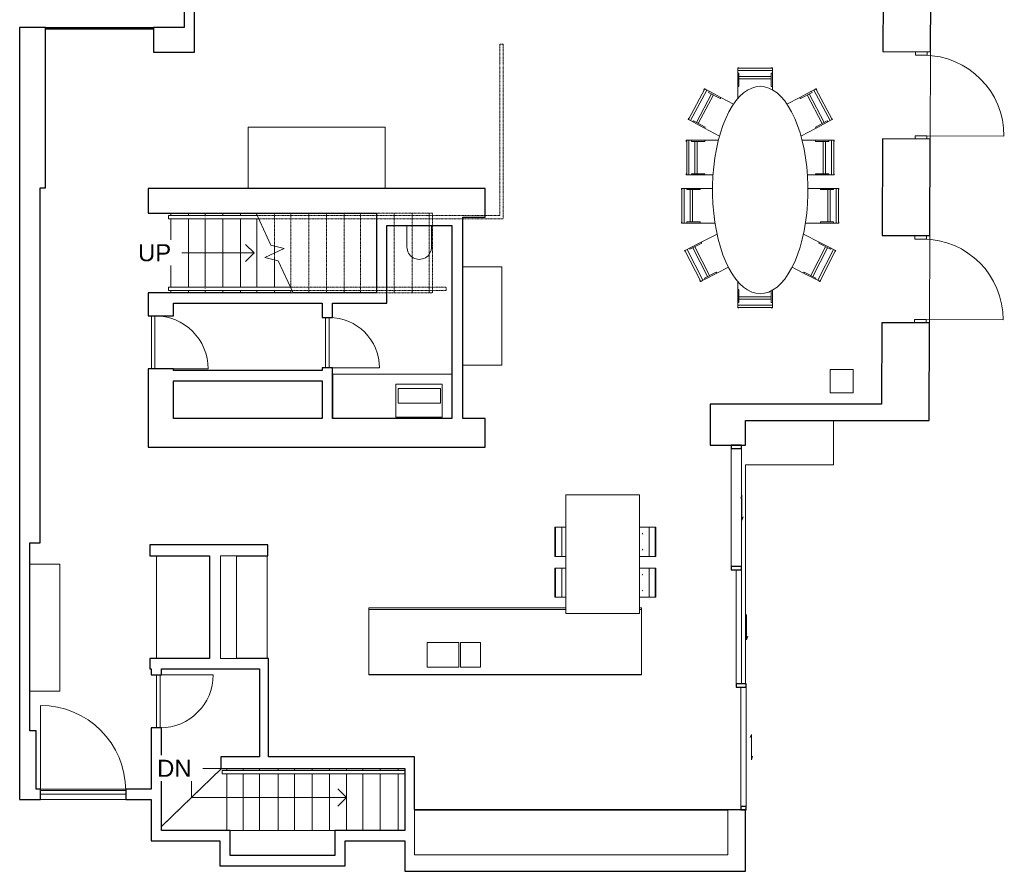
# Model space of a CAD drawing. Header units: millimetres. Extents: x -7881 to 6556, y -1421 to 23924.
# Tile 1 of 2: x -7881 to 6556, y -1421 to 11063. Entities that reach past the tile are written whole.
import ezdxf

# ---------------------------------------------------------------- set-up
doc = ezdxf.new("R2010")
doc.units = ezdxf.units.MM
doc.linetypes.add('Overhead', pattern=[3.96875, 2.38125, -1.5875])
for name, color, linetype, lineweight in [('A-DOOR-____-MCUT', 7, 'Continuous', 18), ('A-DOOR-____-OTLN', 7, 'Continuous', 9), ('A-FLOR-____-OTLN', 7, 'Continuous', 9), ('A-FLOR-HRAL-MBND', 7, 'Overhead', 9), ('A-FLOR-HRAL-OTLN', 7, 'Continuous', 9), ('A-GLAZ-CURT-MCUT', 7, 'Continuous', 18), ('A-GLAZ-CURT-OTLN', 7, 'Continuous', 9), ('A-GLAZ-CWMG-MCUT', 7, 'Continuous', 25), ('A-GLAZ-CWMG-OTLN', 7, 'Continuous', 9), ('A-WALL-____-MCUT', 7, 'Continuous', 25), ('A-WALL-____-OTLN', 7, 'Continuous', 9), ('I-FURN-____-OTLN', 7, 'Continuous', 9), ('P-SANR-FIXT-OTLN', 7, 'Continuous', 9), ('S-STRS-____-IDEN', 7, 'Continuous', 9), ('S-STRS-____-MBND', 7, 'Overhead', 9), ('S-STRS-____-OTLN', 7, 'Continuous', 9)]:
    doc.layers.add(name, color=color, linetype=linetype, lineweight=lineweight)
doc.styles.add('Arial', font='arial.ttf', dxfattribs={"height": 250})

# ---------------------------------------------------------------- blocks, each defined once
blk = doc.blocks.new('Door_Curtain_02 - Door_Curtain_02-936563-Level 2')
at = {"layer": 'A-DOOR-____-OTLN'}
for p, q in [((190, 129), (138, 148)), ((-180, 129), (-138, 113)), ((-180, 129), (190, 129))]:
    blk.add_line(p, q, dxfattribs=at)
blk = doc.blocks.new('Door_Curtain_02 - Door_Curtain_02-936565-Level 2')
at = {"layer": 'A-DOOR-____-OTLN'}
for p, q in [((190, 129), (138, 148)), ((-180, 129), (-138, 113)), ((-180, 129), (190, 129))]:
    blk.add_line(p, q, dxfattribs=at)
blk = doc.blocks.new('Door_Curtain_02 - Door_Curtain_02-936568-Level 2')
at = {"layer": 'A-DOOR-____-OTLN'}
for p, q in [((190, 129), (138, 148)), ((-180, 129), (-138, 113)), ((-180, 129), (190, 129))]:
    blk.add_line(p, q, dxfattribs=at)
blk = doc.blocks.new('Rectangular Mullion - 50 x 150mm-722291-Level 2')
at = {"layer": 'A-GLAZ-CWMG-MCUT'}
for p, q in [((-50, 25), (0, 25)), ((-50, -125), (-50, 25)), ((0, 25), (0, -125)), ((0, -125), (-50, -125))]:
    blk.add_line(p, q, dxfattribs=at)
blk = doc.blocks.new('Rectangular Mullion - 50 x 80mm-935063-Level 2')
at = {"layer": 'A-GLAZ-CWMG-MCUT'}
for p, q in [((-50, 25), (0, 25)), ((-50, -55), (-50, 25)), ((0, 25), (0, -55)), ((0, -55), (-50, -55))]:
    blk.add_line(p, q, dxfattribs=at)
blk = doc.blocks.new('Rectangular Mullion - 50 x 80mm-762222-Level 2')
at = {"layer": 'A-GLAZ-CWMG-OTLN'}
for p, q in [((2693, -472), (2693, 1278)), ((2773, -472), (2773, 1278))]:
    blk.add_line(p, q, dxfattribs=at)
blk = doc.blocks.new('Rectangular Mullion - 50 x 80mm-722310-Level 2')
at = {"layer": 'A-GLAZ-CWMG-OTLN'}
for p, q in [((2623, 1328), (2623, 2998)), ((2703, 1328), (2703, 2998))]:
    blk.add_line(p, q, dxfattribs=at)
blk = doc.blocks.new('Rectangular Mullion - 50 x 150mm-853525-Level 2')
at = {"layer": 'A-GLAZ-CWMG-OTLN'}
for p, q in [((2553, 3048), (2553, 4778)), ((2703, 3048), (2703, 4778))]:
    blk.add_line(p, q, dxfattribs=at)
blk = doc.blocks.new('Rectangular Mullion - 50 x 150mm-722302-Level 2')
at = {"layer": 'A-GLAZ-CWMG-MCUT'}
for p, q in [((0, 25), (-50, 25)), ((-50, 25), (-50, -125)), ((0, -125), (0, 25)), ((-50, -125), (0, -125))]:
    blk.add_line(p, q, dxfattribs=at)
blk = doc.blocks.new('Furniture_08 - Furniture_08-820260-Level 2')
at = {"layer": 'I-FURN-____-OTLN'}
for p, q in [((-813, 7440), (-1383, 7440)), ((-813, 6000), (-813, 7440)), ((-1383, 6000), (-813, 6000))]:
    blk.add_line(p, q, dxfattribs=at)
blk = doc.blocks.new('Counter - Counter-820272-Level 2')
at = {"layer": 'I-FURN-____-OTLN'}
for p, q in [((125, 2439), (-2763, 2439)), ((-2763, 2439), (-2763, 1459)), ((125, 2419), (-2763, 2419)), ((-2763, 2419), (-2763, 1466)), ((1237, 2439), (1205, 2439)), ((1237, 2419), (1205, 2419)), ((1237, 1459), (1237, 2439)), ((1237, 1466), (1237, 2419)), ((-1907, 1933), (-1442, 1933)), ((-1907, 1573), (-1907, 1933)), ((-1907, 1933), (-1442, 1933)), ((-1907, 1573), (-1907, 1933)), ((-1442, 1933), (-1442, 1573)), ((-1442, 1933), (-1442, 1573)), ((-1419, 1933), (-1123, 1933)), ((-1419, 1573), (-1419, 1933)), ((-1419, 1933), (-1123, 1933)), ((-1419, 1573), (-1419, 1933)), ((-1123, 1933), (-1123, 1573)), ((-1123, 1933), (-1123, 1573)), ((-2763, 1466), (1237, 1466)), ((-2763, 1459), (1237, 1459)), ((-1442, 1573), (-1907, 1573)), ((-1442, 1573), (-1907, 1573)), ((-1123, 1573), (-1419, 1573)), ((-1123, 1573), (-1419, 1573))]:
    blk.add_line(p, q, dxfattribs=at)
blk = doc.blocks.new('Table_6 - Table_08-820423-Level 2')
at = {"layer": 'I-FURN-____-OTLN'}
for p, q in [((1205, 4097), (125, 4097)), ((125, 4097), (125, 2357)), ((1205, 2357), (1205, 4097)), ((125, 2357), (1205, 2357))]:
    blk.add_line(p, q, dxfattribs=at)
blk = doc.blocks.new('Chair_1 - Chair_09 2-821680-Level 2')
at = {"layer": 'I-FURN-____-OTLN'}
for p, q in [((-275, 213), (-265, 213)), ((-275, -213), (-275, 213)), ((-265, 213), (-175, 213)), ((-265, -213), (-265, 213)), ((-175, 213), (-117, 213)), ((-175, -213), (-175, 213)), ((-265, -213), (-275, -213)), ((-175, -213), (-265, -213)), ((-117, -213), (-175, -213))]:
    blk.add_line(p, q, dxfattribs=at)
blk = doc.blocks.new('Chair_1 - Chair_09 2-836316-Level 2')
at = {"layer": 'I-FURN-____-OTLN'}
for p, q in [((-275, 213), (-265, 213)), ((-275, -213), (-275, 213)), ((-265, 213), (-175, 213)), ((-265, -213), (-265, 213)), ((-175, 213), (-34, 213)), ((-175, -213), (-175, 213)), ((-85, 112), (-77, 108)), ((-72, 116), (-80, 121)), ((-77, -114), (-85, -118)), ((-80, -127), (-72, -122)), ((-265, -213), (-275, -213)), ((-175, -213), (-265, -213)), ((-34, -213), (-175, -213))]:
    blk.add_line(p, q, dxfattribs=at)
blk = doc.blocks.new('Counter_02 - Counter_02-820490-Level 2')
at = {"layer": 'I-FURN-____-OTLN'}
blk.add_line((-4253, 1696), (-4253, 3203), dxfattribs=at)
blk = doc.blocks.new('Shelf_2 - Shelf_02-820521-Level 2')
at = {"layer": 'I-FURN-____-OTLN'}
for p, q in [((-4700, 3203), (-4938, 3203)), ((-4938, 3203), (-4938, 1696)), ((-4700, 1696), (-4700, 3203)), ((-4938, 1696), (-4700, 1696))]:
    blk.add_line(p, q, dxfattribs=at)
blk = doc.blocks.new('Cabinet_05 - Cabinet_05-820533-Level 2')
at = {"layer": 'I-FURN-____-OTLN'}
for p, q in [((8, -516), (-2093, -516)), ((-2093, -516), (-2093, -526)), ((2503, -526), (-2093, -526)), ((-2093, -526), (-2093, -1181)), ((8, -526), (8, -516)), ((8, -516), (1206, -516)), ((2503, -516), (1206, -516)), ((1206, -516), (1206, -526)), ((2503, -526), (2503, -516)), ((2503, -1181), (2503, -526)), ((-2093, -1181), (2503, -1181))]:
    blk.add_line(p, q, dxfattribs=at)
blk = doc.blocks.new('Furniture_10 - Furniture_10-820672-Level 2')
at = {"layer": 'I-FURN-____-OTLN'}
for p, q in [((4340, 5937), (4005, 5937)), ((4005, 5937), (4005, 5593)), ((4340, 5593), (4340, 5937)), ((4005, 5593), (4340, 5593))]:
    blk.add_line(p, q, dxfattribs=at)
blk = doc.blocks.new('Table_7 - Table_10-820681-Level 2')
at = {"layer": 'I-FURN-____-OTLN', "flags": 128}
for points in [[(2978, 10086), (2915, 10080), (2853, 10061), (2791, 10031), (2732, 9989), (2674, 9935), (2619, 9871), (2566, 9796), (2517, 9711), (2472, 9616), (2430, 9514), (2393, 9403), (2361, 9286), (2334, 9163), (2312, 9036), (2295, 8904), (2284, 8770), (2278, 8634), (2278, 8498), (2284, 8362), (2295, 8228), (2312, 8096), (2334, 7968), (2361, 7846), (2393, 7729), (2430, 7618), (2472, 7515), (2517, 7421), (2566, 7336), (2619, 7261), (2674, 7196), (2732, 7143), (2791, 7101), (2853, 7070), (2915, 7052), (2978, 7046)], [(2978, 7046), (3040, 7052), (3103, 7070), (3164, 7101), (3224, 7143), (3281, 7196), (3337, 7261), (3389, 7336), (3438, 7421), (3484, 7515), (3525, 7618), (3562, 7729), (3594, 7846), (3621, 7968), (3643, 8096), (3660, 8228), (3671, 8362), (3677, 8498), (3677, 8634), (3671, 8770), (3660, 8904), (3643, 9036), (3621, 9163), (3594, 9286), (3562, 9403), (3525, 9514), (3484, 9616), (3438, 9711), (3389, 9796), (3337, 9871), (3281, 9935), (3224, 9989), (3164, 10031), (3103, 10061), (3040, 10080), (2978, 10086)]]:
    blk.add_lwpolyline(points, dxfattribs=at)
blk = doc.blocks.new('Chair_1 - Chair_11 2-821682-Level 2')
at = {"layer": 'I-FURN-____-OTLN'}
for p, q in [((-254, 272), (-254, 278)), ((-254, 278), (-236, 278)), ((-254, 239), (-254, 272)), ((-254, 272), (254, 272)), ((-254, 200), (-254, 239)), ((-254, 239), (254, 239)), ((-254, 6), (-254, 200)), ((-254, 200), (-236, 200)), ((-236, 278), (-236, 272)), ((-236, 200), (-236, 6)), ((-236, 150), (236, 150)), ((236, 272), (236, 278)), ((236, 278), (254, 278)), ((236, 6), (236, 200)), ((236, 200), (254, 200)), ((254, 278), (254, 272)), ((254, 272), (254, 239)), ((254, 239), (254, 200)), ((254, 200), (254, 6)), ((-254, 6), (-236, 6)), ((-254, -174), (-254, 6)), ((236, 118), (-236, 118)), ((236, 6), (254, 6)), ((254, 6), (254, -43))]:
    blk.add_line(p, q, dxfattribs=at)
blk = doc.blocks.new('Chair_1 - Chair_11 2-V1-Level 2')
at = {"layer": 'I-FURN-____-OTLN'}
for p, q in [((-254, 272), (-254, 278)), ((-254, 278), (-236, 278)), ((-254, 239), (-254, 272)), ((-254, 272), (254, 272)), ((-254, 200), (-254, 239)), ((-254, 239), (254, 239)), ((-254, 6), (-254, 200)), ((-254, 200), (-236, 200)), ((-236, 278), (-236, 272)), ((-236, 200), (-236, 6)), ((-236, 150), (236, 150)), ((236, 272), (236, 278)), ((236, 278), (254, 278)), ((236, 6), (236, 200)), ((236, 200), (254, 200)), ((254, 278), (254, 272)), ((254, 272), (254, 239)), ((254, 239), (254, 200)), ((254, 200), (254, 6)), ((-254, 6), (-236, 6)), ((-254, -206), (-254, 6)), ((236, 118), (-236, 118)), ((236, 6), (254, 6)), ((254, 6), (254, -244))]:
    blk.add_line(p, q, dxfattribs=at)
blk = doc.blocks.new('Chair_1 - Chair_11 2-V2-Level 2')
at = {"layer": 'I-FURN-____-OTLN'}
for p, q in [((-254, 272), (-254, 278)), ((-254, 278), (-236, 278)), ((-254, 239), (-254, 272)), ((-254, 272), (254, 272)), ((-254, 200), (-254, 239)), ((-254, 239), (254, 239)), ((-254, 6), (-254, 200)), ((-254, 200), (-236, 200)), ((-236, 278), (-236, 272)), ((-236, 200), (-236, 6)), ((-236, 150), (236, 150)), ((236, 272), (236, 278)), ((236, 278), (254, 278)), ((236, 6), (236, 200)), ((236, 200), (254, 200)), ((254, 278), (254, 272)), ((254, 272), (254, 239)), ((254, 239), (254, 200)), ((254, 200), (254, 6)), ((-254, 6), (-236, 6)), ((-254, -193), (-254, 6)), ((236, 118), (-236, 118)), ((236, 6), (254, 6)), ((254, 6), (254, -115))]:
    blk.add_line(p, q, dxfattribs=at)
blk = doc.blocks.new('Chair_1 - Chair_11 2-V3-Level 2')
at = {"layer": 'I-FURN-____-OTLN'}
for p, q in [((-254, 272), (-254, 278)), ((-254, 278), (-236, 278)), ((-254, 239), (-254, 272)), ((-254, 272), (254, 272)), ((-254, 200), (-254, 239)), ((-254, 239), (254, 239)), ((-254, 6), (-254, 200)), ((-254, 200), (-236, 200)), ((-236, 278), (-236, 272)), ((-236, 200), (-236, 6)), ((-236, 150), (236, 150)), ((236, 272), (236, 278)), ((236, 278), (254, 278)), ((236, 6), (236, 200)), ((236, 200), (254, 200)), ((254, 278), (254, 272)), ((254, 272), (254, 239)), ((254, 239), (254, 200)), ((254, 200), (254, 6)), ((-254, 6), (-236, 6)), ((-254, -176), (-254, 6)), ((236, 118), (-236, 118)), ((236, 6), (254, 6)), ((254, 6), (254, -212))]:
    blk.add_line(p, q, dxfattribs=at)
blk = doc.blocks.new('Chair_1 - Chair_11 2-V4-Level 2')
at = {"layer": 'I-FURN-____-OTLN'}
for p, q in [((-254, 272), (-254, 278)), ((-254, 278), (-236, 278)), ((-254, 239), (-254, 272)), ((-254, 272), (254, 272)), ((-254, 200), (-254, 239)), ((-254, 239), (254, 239)), ((-254, 6), (-254, 200)), ((-254, 200), (-236, 200)), ((-236, 278), (-236, 272)), ((-236, 200), (-236, 6)), ((-236, 150), (236, 150)), ((236, 272), (236, 278)), ((236, 278), (254, 278)), ((236, 6), (236, 200)), ((236, 200), (254, 200)), ((254, 278), (254, 272)), ((254, 272), (254, 239)), ((254, 239), (254, 200)), ((254, 200), (254, 6)), ((-254, 6), (-236, 6)), ((-254, -256), (-254, 6)), ((236, 118), (-236, 118)), ((236, 6), (254, 6)), ((254, 6), (254, -184))]:
    blk.add_line(p, q, dxfattribs=at)
blk = doc.blocks.new('Chair_1 - Chair_11 2-836317-Level 2')
at = {"layer": 'I-FURN-____-OTLN'}
for p, q in [((-254, -6), (-254, 111)), ((-254, -200), (-254, -6)), ((-236, -6), (-254, -6)), ((-236, -6), (-236, -200)), ((-236, -118), (236, -118)), ((236, -200), (236, -29)), ((254, -20), (254, -200)), ((-236, -200), (-254, -200)), ((-254, -239), (-254, -200)), ((-254, -272), (-254, -239)), ((254, -239), (-254, -239)), ((-254, -278), (-254, -272)), ((254, -272), (-254, -272)), ((-236, -278), (-254, -278)), ((236, -150), (-236, -150)), ((-236, -272), (-236, -278)), ((254, -200), (236, -200)), ((236, -278), (236, -272)), ((254, -278), (236, -278)), ((254, -200), (254, -239)), ((254, -239), (254, -272)), ((254, -272), (254, -278))]:
    blk.add_line(p, q, dxfattribs=at)
blk = doc.blocks.new('Chair_1 - Chair_11 2-V5-Level 2')
at = {"layer": 'I-FURN-____-OTLN'}
for p, q in [((-254, -6), (-254, 206)), ((254, 244), (254, -6)), ((-254, -200), (-254, -6)), ((-236, -6), (-254, -6)), ((-236, -6), (-236, -200)), ((-236, -118), (236, -118)), ((236, -200), (236, -6)), ((254, -6), (236, -6)), ((254, -6), (254, -200)), ((-236, -200), (-254, -200)), ((-254, -239), (-254, -200)), ((-254, -272), (-254, -239)), ((254, -239), (-254, -239)), ((-254, -278), (-254, -272)), ((254, -272), (-254, -272)), ((-236, -278), (-254, -278)), ((236, -150), (-236, -150)), ((-236, -272), (-236, -278)), ((254, -200), (236, -200)), ((236, -278), (236, -272)), ((254, -278), (236, -278)), ((254, -200), (254, -239)), ((254, -239), (254, -272)), ((254, -272), (254, -278))]:
    blk.add_line(p, q, dxfattribs=at)
blk = doc.blocks.new('Chair_1 - Chair_11 2-V6-Level 2')
at = {"layer": 'I-FURN-____-OTLN'}
for p, q in [((-254, -6), (-254, 193)), ((254, 115), (254, -6)), ((-254, -200), (-254, -6)), ((-236, -6), (-254, -6)), ((-236, -6), (-236, -200)), ((-236, -118), (236, -118)), ((236, -200), (236, -6)), ((254, -6), (236, -6)), ((254, -6), (254, -200)), ((-236, -200), (-254, -200)), ((-254, -239), (-254, -200)), ((-254, -272), (-254, -239)), ((254, -239), (-254, -239)), ((-254, -278), (-254, -272)), ((254, -272), (-254, -272)), ((-236, -278), (-254, -278)), ((236, -150), (-236, -150)), ((-236, -272), (-236, -278)), ((254, -200), (236, -200)), ((236, -278), (236, -272)), ((254, -278), (236, -278)), ((254, -200), (254, -239)), ((254, -239), (254, -272)), ((254, -272), (254, -278))]:
    blk.add_line(p, q, dxfattribs=at)
blk = doc.blocks.new('Chair_1 - Chair_11 2-V7-Level 2')
at = {"layer": 'I-FURN-____-OTLN'}
for p, q in [((-254, -6), (-254, 176)), ((254, 212), (254, -6)), ((-254, -200), (-254, -6)), ((-236, -6), (-254, -6)), ((-236, -6), (-236, -200)), ((-236, -118), (236, -118)), ((236, -200), (236, -6)), ((254, -6), (236, -6)), ((254, -6), (254, -200)), ((-236, -200), (-254, -200)), ((-254, -239), (-254, -200)), ((-254, -272), (-254, -239)), ((254, -239), (-254, -239)), ((-254, -278), (-254, -272)), ((254, -272), (-254, -272)), ((-236, -278), (-254, -278)), ((236, -150), (-236, -150)), ((-236, -272), (-236, -278)), ((254, -200), (236, -200)), ((236, -278), (236, -272)), ((254, -278), (236, -278)), ((254, -200), (254, -239)), ((254, -239), (254, -272)), ((254, -272), (254, -278))]:
    blk.add_line(p, q, dxfattribs=at)
blk = doc.blocks.new('Chair_1 - Chair_11 2-V8-Level 2')
at = {"layer": 'I-FURN-____-OTLN'}
for p, q in [((-254, -6), (-254, 256)), ((254, 184), (254, -6)), ((-254, -200), (-254, -6)), ((-236, -6), (-254, -6)), ((-236, -6), (-236, -200)), ((-236, -118), (236, -118)), ((236, -200), (236, -6)), ((254, -6), (236, -6)), ((254, -6), (254, -200)), ((-236, -200), (-254, -200)), ((-254, -239), (-254, -200)), ((-254, -272), (-254, -239)), ((254, -239), (-254, -239)), ((-254, -278), (-254, -272)), ((254, -272), (-254, -272)), ((-236, -278), (-254, -278)), ((236, -150), (-236, -150)), ((-236, -272), (-236, -278)), ((254, -200), (236, -200)), ((236, -278), (236, -272)), ((254, -278), (236, -278)), ((254, -200), (254, -239)), ((254, -239), (254, -272)), ((254, -272), (254, -278))]:
    blk.add_line(p, q, dxfattribs=at)
blk = doc.blocks.new('Table_27 - Table_14-821072-Level 2')
at = {"layer": 'I-FURN-____-OTLN'}
for p, q in [((-2522, 9488), (-4530, 9488)), ((-4530, 9488), (-4530, 8588)), ((-2522, 8588), (-2522, 9488))]:
    blk.add_line(p, q, dxfattribs=at)
blk = doc.blocks.new('Toilet_01 - Toilet_01-821698-Level 2')
at = {"layer": 'P-SANR-FIXT-OTLN'}
for p, q in [((-180.975, 317.5), (-180.975, 0)), ((180.975, 0), (180.975, 317.5))]:
    blk.add_line(p, q, dxfattribs=at)
blk.add_arc((0, 317.5), 180.975, 360, 180, dxfattribs=at)
blk = doc.blocks.new('Sink_05 - Sink_05-821192-Level 2')
at = {"layer": 'P-SANR-FIXT-OTLN'}
for p, q in [((-3290, 5865), (-3290, 5218)), ((-1543, 5865), (-3290, 5865)), ((-1684, 5718), (-2364, 5718)), ((-2364, 5718), (-2364, 5238)), ((-2332, 5656), (-1712, 5656)), ((-2332, 5441), (-2332, 5656)), ((-1712, 5656), (-1712, 5441)), ((-1684, 5238), (-1684, 5718)), ((-1712, 5441), (-2332, 5441)), ((-2364, 5238), (-1684, 5238))]:
    blk.add_line(p, q, dxfattribs=at)
blk = doc.blocks.new('Table_28 - Table_16-821211-Level 2')
at = {"layer": 'I-FURN-____-OTLN'}
for p, q in [((-7291, 3079), (-7731, 3079)), ((-7291, 1219), (-7291, 3079)), ((-7731, 1219), (-7291, 1219))]:
    blk.add_line(p, q, dxfattribs=at)
blk = doc.blocks.new('Door_01 - Type 3-838963-Level 2')
at = {"layer": 'A-DOOR-____-MCUT'}
for p, q in [((-625, -5), (625, -5)), ((625, -55), (-625, -55))]:
    blk.add_line(p, q, dxfattribs=at)
at = {"layer": 'A-DOOR-____-OTLN'}
blk.add_line((625, -55), (625, -1305), dxfattribs=at)
blk.add_arc((625, -55), 1250, 180, 270, dxfattribs=at)
blk = doc.blocks.new('Door_01 - Type 4-840140-Level 2')
at = {"layer": 'A-DOOR-____-MCUT'}
for p, q in [((-390, -5), (390, -5)), ((390, -55), (-390, -55))]:
    blk.add_line(p, q, dxfattribs=at)
at = {"layer": 'A-DOOR-____-OTLN'}
blk.add_line((390, -55), (390, -835), dxfattribs=at)
blk.add_arc((390, -55), 780, 180, 270, dxfattribs=at)
blk = doc.blocks.new('Door_01 - Type 4-840603-Level 2')
at = {"layer": 'A-DOOR-____-MCUT'}
for p, q in [((390, -88), (-390, -88)), ((-390, -138), (390, -138))]:
    blk.add_line(p, q, dxfattribs=at)
at = {"layer": 'A-DOOR-____-OTLN'}
blk.add_line((390, -88), (390, 692), dxfattribs=at)
blk.add_arc((390, -88), 780, 90, 180, dxfattribs=at)
blk = doc.blocks.new('Door_01 - Type 5-841267-Level 2')
at = {"layer": 'A-DOOR-____-MCUT'}
for p, q in [((370, 25), (-370, 25)), ((-370, -25), (370, -25))]:
    blk.add_line(p, q, dxfattribs=at)
at = {"layer": 'A-DOOR-____-OTLN'}
blk.add_line((370, 25), (370, 765), dxfattribs=at)
blk.add_arc((370, 25), 740, 90, 180, dxfattribs=at)
blk = doc.blocks.new('System Panel - Glazed 2-851983-Level 2')
at = {"layer": 'A-GLAZ-CURT-MCUT'}
for p, q in [((785, 6.35), (-785, 6.35)), ((-785, 6.35), (-785, -6.35)), ((785, -6.35), (785, 6.35)), ((-785, -6.35), (785, -6.35))]:
    blk.add_line(p, q, dxfattribs=at)
blk = doc.blocks.new('Door_02 - Type 5-932547-Level 2')
at = {"layer": 'A-DOOR-____-MCUT'}
for p, q in [((-590, 300), (-640, 300)), ((-590, 130), (-590, 300)), ((640, 300), (590, 300)), ((590, 300), (590, 130)), ((-640, 130), (-590, 130)), ((590, 130), (640, 130))]:
    blk.add_line(p, q, dxfattribs=at)
at = {"layer": 'A-DOOR-____-OTLN'}
blk.add_line((590, 250), (590, 1430), dxfattribs=at)
blk.add_arc((590, 250), 1180, 90, 180, dxfattribs=at)
blk = doc.blocks.new('Top Rail Type - Top Rail_Internal_-902448-Level 2')
at = {"layer": 'A-FLOR-HRAL-OTLN'}
for p, q in [((-5118, 8193), (-5697, 8193)), ((-5697, 8143), (-5118, 8143)), ((-5159, 8171), (-5159, 8166))]:
    blk.add_line(p, q, dxfattribs=at)
at = {"layer": 'A-FLOR-HRAL-OTLN', "flags": 128}
blk.add_lwpolyline([(-5697, 8166), (-5697, 8168), (-5697, 8170)], dxfattribs=at)
blk = doc.blocks.new('Top Rail Type - Top Rail_Internal_-V12-Level 2')
at = {"layer": 'A-FLOR-HRAL-MBND'}
for p, q in [((-842, 10706), (-792, 10706)), ((-842, 10386), (-842, 10706)), ((-792, 10386), (-792, 10706)), ((-842, 8368), (-842, 10386)), ((-792, 8368), (-792, 10386)), ((-842, 8193), (-842, 8368)), ((-792, 8143), (-792, 8368)), ((-4399, 8193), (-1887, 8193)), ((-4376, 8143), (-1887, 8143)), ((-1887, 8193), (-842, 8193)), ((-1887, 8143), (-792, 8143))]:
    blk.add_line(p, q, dxfattribs=at)
at = {"layer": 'A-FLOR-HRAL-OTLN'}
for p, q in [((-5697, 8193), (-5697, 8143)), ((-5697, 8193), (-4399, 8193)), ((-5697, 8143), (-4376, 8143)), ((-4376, 8143), (-4399, 8193))]:
    blk.add_line(p, q, dxfattribs=at)
blk = doc.blocks.new('Top Rail Type - Top Rail_Internal_-903531-Level 2')
at = {"layer": 'A-FLOR-HRAL-OTLN'}
for p, q in [((-5118, 7143), (-5697, 7143)), ((-5697, 7093), (-5118, 7093)), ((-5159, 7121), (-5159, 7116))]:
    blk.add_line(p, q, dxfattribs=at)
at = {"layer": 'A-FLOR-HRAL-OTLN', "flags": 128}
blk.add_lwpolyline([(-5697, 7116), (-5697, 7118), (-5697, 7120)], dxfattribs=at)
blk = doc.blocks.new('Top Rail Type - Top Rail_Internal_-V13-Level 2')
at = {"layer": 'A-FLOR-HRAL-MBND'}
for p, q in [((-3910, 7143), (-1887, 7143)), ((-3886, 7093), (-1887, 7093)), ((-1887, 7143), (-1627, 7143)), ((-1887, 7093), (-1627, 7093)), ((-1627, 7143), (-1627, 7093))]:
    blk.add_line(p, q, dxfattribs=at)
at = {"layer": 'A-FLOR-HRAL-OTLN'}
for p, q in [((-5697, 7143), (-5697, 7093)), ((-5697, 7143), (-3910, 7143)), ((-5697, 7093), (-3886, 7093)), ((-3886, 7093), (-3910, 7143))]:
    blk.add_line(p, q, dxfattribs=at)
blk = doc.blocks.new('Top Rail Type - Top Rail_Internal_-904667-Level 2')
at = {"layer": 'A-FLOR-HRAL-OTLN'}
for p, q in [((-2233, 56), (-4911, 56)), ((-4911, 6), (-2233, 6))]:
    blk.add_line(p, q, dxfattribs=at)
at = {"layer": 'A-FLOR-HRAL-OTLN', "flags": 128}
blk.add_lwpolyline([(-4911, 30), (-4911, 31), (-4911, 33)], dxfattribs=at)
blk = doc.blocks.new('Top Rail Type - Top Rail_Internal_-V14-Level 2')
at = {"layer": 'A-FLOR-HRAL-OTLN'}
for p, q in [((-4911, 6), (-4911, 56)), ((-2233, 56), (-4911, 56)), ((-2233, 6), (-4911, 6))]:
    blk.add_line(p, q, dxfattribs=at)

msp = doc.modelspace()

# ---------------------------------------------------------------- linework, layer by layer
at = {"layer": 'A-FLOR-____-OTLN'}
for p, q in [((-5921, 10949), (-7501, 10949)), ((5471, 9312), (5476, 10592)), ((5459, 6617), (5464, 7897)), ((4050, 4538), (4050, 5185)), ((2763, 1328), (2763, 4538)), ((2763, 4538), (4050, 4538)), ((-5873, 3203), (-5873, 1696)), ((-5803, 86), (-4933, 86)), ((-3258, -823), (-4796, -823))]:
    msp.add_line(p, q, dxfattribs=at)
at = {"layer": 'A-WALL-____-MCUT'}
for p, q in [((4812, 18926), (4776, 10595)), ((5476, 10592), (5512, 18923)), ((-5469, 12869), (-5469, 10949)), ((-5319, 10589), (-5319, 12869)), ((-7881, 10949), (-7881, -369)), ((-7501, 10949), (-7881, 10949)), ((-7501, 8596), (-7501, 10949)), ((-5469, 10949), (-5921, 10949)), ((-5921, 10949), (-5921, 10589)), ((-5921, 10589), (-5319, 10589)), ((4776, 10595), (5476, 10592)), ((4771, 9315), (4764, 7900)), ((5471, 9312), (4771, 9315)), ((5464, 7897), (5471, 9312)), ((-7581, 3396), (-7581, 8596)), ((-7581, 8596), (-7501, 8596)), ((-1058, 8588), (-5998, 8588)), ((-5998, 8588), (-5998, 8228)), ((-1058, 8168), (-1058, 8588)), ((-5998, 8228), (-2648, 8228)), ((-2648, 8228), (-2648, 7058)), ((-1383, 8168), (-1058, 8168)), ((-1383, 5218), (-1383, 8168)), ((-2498, 6908), (-2498, 8048)), ((-2498, 8048), (-1543, 8048)), ((-1543, 8048), (-1543, 5218)), ((4764, 7900), (5464, 7897)), ((-3903, 7058), (-5998, 7058)), ((-5998, 7058), (-5998, 6723)), ((-2648, 7058), (-3870, 7058)), ((-5623, 6908), (-3445, 6908)), ((-5623, 6723), (-5623, 6908)), ((-3445, 6908), (-3445, 6698)), ((-3295, 6908), (-2498, 6908)), ((-3295, 6698), (-3295, 6908)), ((-5998, 6723), (-5623, 6723)), ((-3445, 6698), (-3295, 6698)), ((4759, 6620), (4754, 5425)), ((5459, 6617), (4759, 6620)), ((5453, 5185), (5459, 6617)), ((-5998, 5943), (-5998, 4798)), ((-5623, 5943), (-5998, 5943)), ((-5623, 5918), (-5623, 5943)), ((-3445, 5958), (-3445, 5918)), ((-3295, 5958), (-3445, 5958)), ((-3295, 5218), (-3295, 5958)), ((-3445, 5918), (-5623, 5918)), ((-5623, 5218), (-5623, 5768)), ((-5623, 5768), (-3445, 5768)), ((-3445, 5768), (-3445, 5218)), ((4754, 5425), (2243, 5425)), ((2243, 5425), (2243, 4828)), ((-3445, 5218), (-5623, 5218)), ((-1543, 5218), (-3295, 5218)), ((-1058, 5218), (-1383, 5218)), ((-1058, 4798), (-1058, 5218)), ((2763, 5185), (5453, 5185)), ((2763, 4828), (2763, 5185)), ((-5998, 4798), (-1058, 4798)), ((2243, 4828), (2763, 4828)), ((-7731, 636), (-7731, 3396)), ((-7731, 3396), (-7581, 3396)), ((-4243, 3363), (-5973, 3363)), ((-5973, 3363), (-5973, 3203)), ((-4243, 3203), (-4243, 3363)), ((-5973, 3203), (-5098, 3203)), ((-5098, 3203), (-5098, 1696)), ((-4700, 3203), (-4243, 3203)), ((-5098, 1696), (-5973, 1696)), ((-5973, 1696), (-5973, 1546)), ((-4233, 1696), (-4700, 1696)), ((-4233, 256), (-4233, 1696)), ((-5973, 1546), (-5953, 1546)), ((-5953, 1546), (-5953, 1461)), ((-5953, 1461), (-5803, 1461)), ((-5803, 1461), (-5803, 1546)), ((-5803, 1546), (-4363, 1546)), ((-4363, 1546), (-4363, 256)), ((-7641, 636), (-7731, 636)), ((-7641, -219), (-7641, 636)), ((-5953, 681), (-5953, -219)), ((-5803, 681), (-5953, 681)), ((-5803, -823), (-5803, 681)), ((-4363, 256), (-4933, 256)), ((-4933, 256), (-4933, 86)), ((-2093, 256), (-4233, 256)), ((-2093, -516), (-2093, 256)), ((-4933, 86), (-2233, 86)), ((-2233, 86), (-2233, -823)), ((-7576, -219), (-7641, -219)), ((-7576, -369), (-7576, -219)), ((-5953, -219), (-6326, -219)), ((-6326, -219), (-6326, -369)), ((-7881, -369), (-7576, -369)), ((-6326, -369), (-5953, -369)), ((-5953, -369), (-5953, -973)), ((2763, -522), (2503, -522)), ((2763, -1421), (2763, -522)), ((-4796, -823), (-5803, -823)), ((-4796, -1189), (-4796, -823)), ((-2233, -823), (-3258, -823)), ((-3258, -823), (-3258, -1189)), ((-5953, -973), (-4946, -973)), ((-4946, -973), (-4946, -1339)), ((-3108, -973), (-2233, -973)), ((-3108, -1339), (-3108, -973)), ((-2233, -973), (-2233, -1421)), ((-3258, -1189), (-4796, -1189)), ((-4946, -1339), (-3108, -1339)), ((-2233, -1421), (2763, -1421))]:
    msp.add_line(p, q, dxfattribs=at)
at = {"layer": 'A-WALL-____-OTLN'}
for p, q in [((-7576, -219), (-6326, -219)), ((-6326, -369), (-7576, -369))]:
    msp.add_line(p, q, dxfattribs=at)
at = {"layer": 'S-STRS-____-MBND', "linetype": 'Continuous'}
for p, q in [((-4196, 7757), (-4415, 8228)), ((-4284, 7577), (-4001, 7709)), ((-4001, 7709), (-4196, 7757)), ((-4090, 7530), (-4284, 7577)), ((-3870, 7058), (-4090, 7530))]:
    msp.add_line(p, q, dxfattribs=at)
at = {"layer": 'S-STRS-____-MBND'}
for p, q in [((-4403, 8228), (-4403, 8201)), ((-4403, 8228), (-4403, 8201)), ((-4143, 8228), (-4143, 7744)), ((-4143, 8228), (-4143, 7744)), ((-4053, 8228), (-1828, 8228)), ((-3903, 8228), (-3903, 7129)), ((-3903, 8228), (-3903, 7129)), ((-3643, 8228), (-3643, 7058)), ((-3643, 8228), (-3643, 7058)), ((-3383, 8228), (-3383, 7058)), ((-3383, 8228), (-3383, 7058)), ((-3123, 8228), (-3123, 7058)), ((-3123, 8228), (-3123, 7058)), ((-2883, 8228), (-2883, 7058)), ((-2883, 8228), (-2883, 7058)), ((-2648, 8228), (-2648, 7058)), ((-2648, 8228), (-2648, 7058)), ((-2388, 8228), (-2388, 7058)), ((-2388, 8228), (-2388, 7058)), ((-2128, 8228), (-2128, 7058)), ((-2128, 8228), (-2128, 7058)), ((-1878, 8228), (-1878, 7058)), ((-1878, 8228), (-1878, 7058)), ((-1828, 8228), (-1828, 7058)), ((-4143, 7643), (-4143, 7543)), ((-4143, 7643), (-4143, 7543)), ((-3870, 7058), (-1828, 7058))]:
    msp.add_line(p, q, dxfattribs=at)
at = {"layer": 'S-STRS-____-OTLN'}
for p, q in [((-5663, 8228), (-5663, 8193)), ((-5663, 8143), (-5663, 7143)), ((-5403, 8228), (-5403, 8193)), ((-5403, 8143), (-5403, 7143)), ((-5163, 8228), (-5163, 8193)), ((-5163, 8143), (-5163, 7143)), ((-4903, 8228), (-4903, 8193)), ((-4903, 8143), (-4903, 7143)), ((-4643, 8228), (-4643, 8193)), ((-4643, 8143), (-4643, 7143)), ((-4403, 8201), (-4403, 8193)), ((-4403, 8143), (-4403, 7143)), ((-4443, 7643), (-4568, 7768)), ((-4143, 7744), (-4143, 7643)), ((-5663, 7643), (-5403, 7643)), ((-5403, 7643), (-5163, 7643)), ((-5163, 7643), (-4903, 7643)), ((-4903, 7643), (-4643, 7643)), ((-4643, 7643), (-4443, 7643)), ((-4443, 7643), (-4568, 7518)), ((-4143, 7543), (-4143, 7143)), ((-5663, 7093), (-5663, 7058)), ((-5403, 7093), (-5403, 7058)), ((-5163, 7093), (-5163, 7058)), ((-4903, 7093), (-4903, 7058)), ((-4643, 7093), (-4643, 7058)), ((-4403, 7093), (-4403, 7058)), ((-4143, 7093), (-4143, 7058)), ((-3903, 7093), (-3903, 7058)), ((-3903, 7058), (-3870, 7058)), ((-5803, 86), (-4933, 86)), ((-5803, -764), (-4923, 86)), ((-5363, -339), (-5363, 86)), ((-4843, 56), (-4843, 86)), ((-4843, -823), (-4843, 6)), ((-4603, 56), (-4603, 86)), ((-4603, -823), (-4603, 6)), ((-4363, 56), (-4363, 86)), ((-4363, -823), (-4363, 6)), ((-4090, 56), (-4090, 86)), ((-4090, -823), (-4090, 6)), ((-3850, 56), (-3850, 86)), ((-3850, -823), (-3850, 6)), ((-3590, 56), (-3590, 86)), ((-3590, -823), (-3590, 6)), ((-3340, 56), (-3340, 86)), ((-3340, -823), (-3340, 6)), ((-3090, 56), (-3090, 86)), ((-3090, -823), (-3090, 6)), ((-2850, 56), (-2850, 86)), ((-2850, -823), (-2850, 6)), ((-2593, 56), (-2593, 86)), ((-2593, -823), (-2593, 6)), ((-2333, 56), (-2333, 86)), ((-2333, -823), (-2333, 6)), ((-3090, -339), (-3215, -214)), ((-4843, -339), (-5363, -339)), ((-4603, -339), (-4843, -339)), ((-4363, -339), (-4603, -339)), ((-4090, -339), (-4363, -339)), ((-3850, -339), (-4090, -339)), ((-3590, -339), (-3850, -339)), ((-3340, -339), (-3590, -339)), ((-3090, -339), (-3340, -339)), ((-3090, -339), (-3215, -464))]:
    msp.add_line(p, q, dxfattribs=at)
at = {"layer": 'S-STRS-____-OTLN', "linetype": 'Overhead'}
for p, q in [((-5663, 8228), (-5663, 8193)), ((-5663, 8143), (-5663, 7143)), ((-5403, 8228), (-5403, 8193)), ((-5403, 8143), (-5403, 7143)), ((-5163, 8228), (-5163, 8193)), ((-5163, 8143), (-5163, 7143)), ((-4903, 8228), (-4903, 8193)), ((-4903, 8143), (-4903, 7143)), ((-4643, 8228), (-4643, 8193)), ((-4643, 8143), (-4643, 7143)), ((-4403, 8201), (-4403, 8193)), ((-4403, 8143), (-4403, 7143)), ((-4143, 7744), (-4143, 7643)), ((-4143, 7543), (-4143, 7143)), ((-5663, 7093), (-5663, 7058)), ((-5403, 7093), (-5403, 7058)), ((-5163, 7093), (-5163, 7058)), ((-4903, 7093), (-4903, 7058)), ((-4643, 7093), (-4643, 7058)), ((-4403, 7093), (-4403, 7058)), ((-4143, 7093), (-4143, 7058)), ((-3903, 7093), (-3903, 7058)), ((-5803, -764), (-4923, 86)), ((-4843, 56), (-4843, 86)), ((-4843, -823), (-4843, 6)), ((-4603, 56), (-4603, 86)), ((-4603, -823), (-4603, 6)), ((-4363, 56), (-4363, 86)), ((-4363, -823), (-4363, 6)), ((-4090, 56), (-4090, 86)), ((-4090, -823), (-4090, 6)), ((-3850, 56), (-3850, 86)), ((-3850, -823), (-3850, 6)), ((-3590, 56), (-3590, 86)), ((-3590, -823), (-3590, 6)), ((-3340, 56), (-3340, 86)), ((-3340, -823), (-3340, 6)), ((-3090, 56), (-3090, 86)), ((-3090, -823), (-3090, 6)), ((-2850, 56), (-2850, 86)), ((-2850, -823), (-2850, 6)), ((-2593, 56), (-2593, 86)), ((-2593, -823), (-2593, 6)), ((-2333, 56), (-2333, 86)), ((-2333, -823), (-2333, 6))]:
    msp.add_line(p, q, dxfattribs=at)

# ---------------------------------------------------------------- block references
at = {"layer": 'A-DOOR-____-OTLN'}
for name, p, rotation in [('Door_02 - Type 5-932547-Level 2', (5123, 9953), 269.7503969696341), ('Door_02 - Type 5-932547-Level 2', (5112, 7258), 269.7503969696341), ('Door_01 - Type 4-840603-Level 2', (-5810, 6333), 269.9999999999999), ('Door_01 - Type 5-841267-Level 2', (-3370, 6328), 269.9999999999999), ('Door_Curtain_02 - Door_Curtain_02-936563-Level 2', (2578, 3913), 269.9999999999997), ('Door_Curtain_02 - Door_Curtain_02-936565-Level 2', (2648, 2163), 269.9999999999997), ('Door_01 - Type 4-840140-Level 2', (-5878, 1071), 89.99999999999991), ('Door_01 - Type 3-838963-Level 2', (-6951, -294), 180), ('Door_Curtain_02 - Door_Curtain_02-936568-Level 2', (2718, 403), 269.9999999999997)]:
    msp.add_blockref(name, p, dxfattribs=dict(at, rotation=rotation))
at = {"layer": 'A-FLOR-HRAL-OTLN'}
for name in ['Top Rail Type - Top Rail_Internal_-V12-Level 2', 'Top Rail Type - Top Rail_Internal_-902448-Level 2', 'Top Rail Type - Top Rail_Internal_-903531-Level 2', 'Top Rail Type - Top Rail_Internal_-V13-Level 2', 'Top Rail Type - Top Rail_Internal_-904667-Level 2', 'Top Rail Type - Top Rail_Internal_-V14-Level 2']:
    msp.add_blockref(name, (0, 0), dxfattribs=at)
at = {"layer": 'A-GLAZ-CURT-OTLN'}
msp.add_blockref('System Panel - Glazed 2-851983-Level 2', (-6711, 10929), dxfattribs=at)
at = {"layer": 'A-GLAZ-CWMG-OTLN', "rotation": 89.99999999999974}
msp.add_blockref('Rectangular Mullion - 50 x 150mm-722302-Level 2', (2578, 4828), dxfattribs=at)
at = {"layer": 'A-GLAZ-CWMG-OTLN'}
for name in ['Rectangular Mullion - 50 x 150mm-853525-Level 2', 'Rectangular Mullion - 50 x 80mm-722310-Level 2', 'Rectangular Mullion - 50 x 80mm-762222-Level 2']:
    msp.add_blockref(name, (0, 0), dxfattribs=at)
at = {"layer": 'A-GLAZ-CWMG-OTLN', "extrusion": (0, 0, -1), "rotation": 270.0000000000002}
for name, p in [('Rectangular Mullion - 50 x 150mm-722291-Level 2', (-2578, 2998)), ('Rectangular Mullion - 50 x 150mm-722291-Level 2', (-2648, 1278)), ('Rectangular Mullion - 50 x 80mm-935063-Level 2', (-2718, -522))]:
    msp.add_blockref(name, p, dxfattribs=at)
at = {"layer": 'I-FURN-____-OTLN'}
for name, p in [('Chair_1 - Chair_11 2-821682-Level 2', (2901, 10078)), ('Table_7 - Table_10-820681-Level 2', (0, 0)), ('Table_27 - Table_14-821072-Level 2', (0, 0)), ('Furniture_08 - Furniture_08-820260-Level 2', (0, 0)), ('Chair_1 - Chair_11 2-836317-Level 2', (2901, 7116)), ('Furniture_10 - Furniture_10-820672-Level 2', (0, 0)), ('Table_6 - Table_08-820423-Level 2', (0, 0)), ('Chair_1 - Chair_09 2-821680-Level 2', (243, 3409)), ('Shelf_2 - Shelf_02-820521-Level 2', (0, 0)), ('Counter_02 - Counter_02-820490-Level 2', (0, 0)), ('Table_28 - Table_16-821211-Level 2', (0, 0)), ('Chair_1 - Chair_09 2-821680-Level 2', (243, 2809)), ('Counter - Counter-820272-Level 2', (0, 0)), ('Cabinet_05 - Cabinet_05-820533-Level 2', (0, 0))]:
    msp.add_blockref(name, p, dxfattribs=at)
for name, p, rotation in [('Chair_1 - Chair_11 2-V5-Level 2', (2284, 9695), 241.9999999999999), ('Chair_1 - Chair_11 2-V1-Level 2', (3671, 9695), 298.0000000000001), ('Chair_1 - Chair_11 2-V6-Level 2', (2171, 9041), 270), ('Chair_1 - Chair_11 2-V2-Level 2', (3784, 9041), 270), ('Chair_1 - Chair_11 2-V7-Level 2', (2102, 8336), 270), ('Chair_1 - Chair_11 2-V3-Level 2', (3853, 8336), 270), ('Chair_1 - Chair_11 2-V8-Level 2', (2232, 7577), 297), ('Chair_1 - Chair_11 2-V4-Level 2', (3723, 7577), 242.9999999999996), ('Chair_1 - Chair_09 2-836316-Level 2', (1172, 3409), 180), ('Chair_1 - Chair_09 2-836316-Level 2', (1172, 2809), 180)]:
    msp.add_blockref(name, p, dxfattribs=dict(at, rotation=rotation))
at = {"layer": 'P-SANR-FIXT-OTLN', "rotation": 180}
msp.add_blockref('Toilet_01 - Toilet_01-821698-Level 2', (-2022, 8048), dxfattribs=at)
at = {"layer": 'P-SANR-FIXT-OTLN'}
msp.add_blockref('Sink_05 - Sink_05-821192-Level 2', (0, 0), dxfattribs=at)

# ---------------------------------------------------------------- next in the draw order: texts
at = {"layer": 'S-STRS-____-IDEN', "char_height": 250, "attachment_point": 1, "line_spacing_factor": 0.941778, "style": 'Arial', "bg_fill": 3, "box_fill_scale": 1.25, "bg_fill_color": 256, "bg_fill_true_color": 13158600, "bg_fill_transparency": 0}
for s, insert, width in [('UP', (-6145, 7772), 579.19), ('DN', (-5865, 214), 602.74)]:
    msp.add_mtext(s, dxfattribs=dict(at, insert=insert, width=width))

doc.saveas('drawing.dxf')
